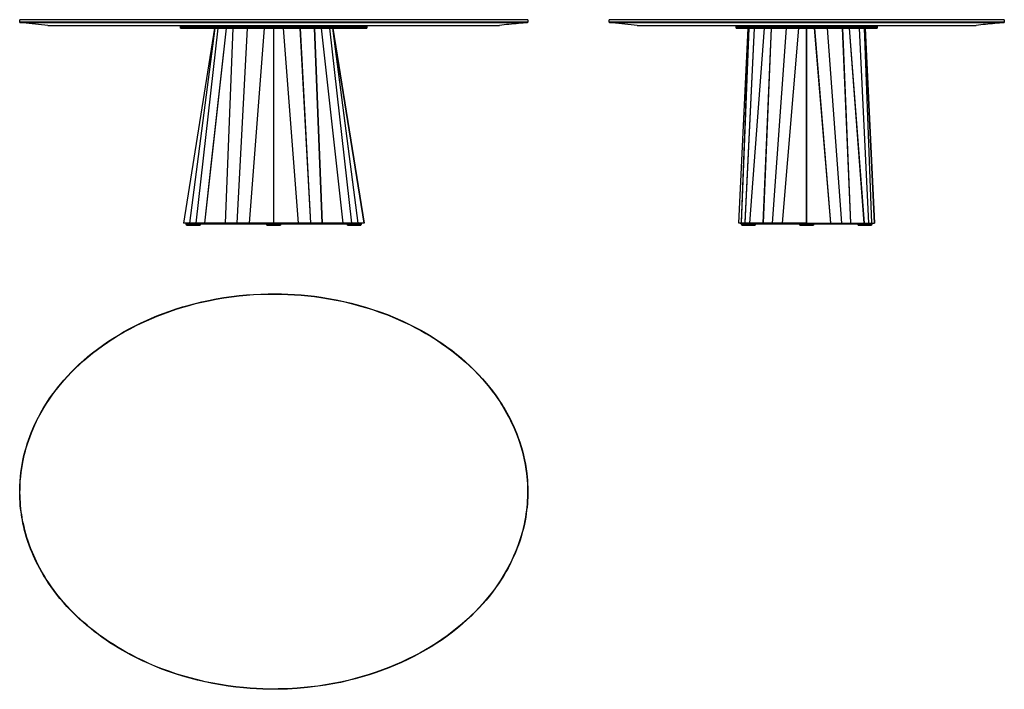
# Model space of a CAD drawing. Header units: millimetres. Extents: x 5000 to 8488, y 0 to 2370.
import ezdxf

# ---------------------------------------------------------------- set-up
doc = ezdxf.new("R2010")
doc.units = ezdxf.units.MM
doc.layers.add('Make2D$Sichtbar$Kurven', color=7, linetype='Continuous', true_color=0x000000)
doc.layers.add('Make2D$Sichtbar$Tangenten', color=7, linetype='Continuous', true_color=0x000000)

msp = doc.modelspace()

# ---------------------------------------------------------------- linework, layer by layer
at = {"layer": 'Make2D$Sichtbar$Kurven', "color": 18, "lineweight": -3, "true_color": 0x000000}
for points in [[(5000, 2369), (5001, 2370)], [(5900, 2369), (5000, 2369)], [(5000, 2360.9), (5000, 2369)], [(5000.9, 2359.9), (5000, 2360.9)], [(5900, 2360.9), (5000, 2360.9), (5000, 2360.9)], [(5100, 2350), (5000.9, 2359.9)], [(5000.9, 2359.9), (5000.9, 2359.9), (5900, 2359.9)], [(5900, 2370), (5001, 2370)], [(5100, 2350), (5100, 2350), (5900, 2350)], [(5570, 2345), (5570, 2350)], [(5570, 2345), (5570, 2345), (6230, 2345), (6230, 2345)], [(5570, 2340), (5570, 2345)], [(5570, 2340), (5570, 2340), (6230, 2340), (6230, 2340)], [(5691.2, 2340), (5691.2, 2340)], [(6799, 2370), (5900, 2370)], [(6800, 2369), (6800, 2369), (5900, 2369)], [(6800, 2360.9), (6800, 2360.9), (5900, 2360.9)], [(5900, 2359.9), (6799.1, 2359.9)], [(5900, 2350), (6700, 2350)], [(6109.5, 2340), (6219.8, 1650), (6219.8, 1650)], [(6230, 2350), (6230, 2345)], [(6230, 2345), (6230, 2340)], [(6799.1, 2359.9), (6791.7, 2359.1), (6783.3, 2358.3), (6775, 2357.5), (6766.7, 2356.6), (6758.3, 2355.8), (6750, 2355), (6741.7, 2354.1), (6733.3, 2353.3), (6725, 2352.5), (6716.7, 2351.6), (6708.3, 2350.8), (6700, 2350)], [(6799, 2370), (6800, 2369)], [(6800, 2360.9), (6799.1, 2359.9)], [(6800, 2369), (6800, 2360.9)], [(7087.9, 2369), (7088.9, 2370)], [(8487.9, 2369), (8487.9, 2369), (7087.9, 2369), (7087.9, 2369)], [(7087.9, 2360.9), (7087.9, 2369)], [(8487.9, 2360.9), (8487.9, 2360.9), (7087.9, 2360.9)], [(7088.8, 2359.9), (7087.9, 2360.9)], [(7088.8, 2359.9), (8487, 2359.9)], [(7187.9, 2350), (7088.8, 2359.9)], [(8486.9, 2370), (7088.9, 2370), (7088.9, 2370)], [(7187.9, 2350), (8387.9, 2350)], [(7537.9, 2345), (7537.9, 2350)], [(7537.9, 2345), (7787.9, 2345)], [(7537.9, 2340), (7537.9, 2345)], [(7537.9, 2340), (7787.9, 2340)], [(7548, 1650), (7580.8, 2340)], [(7787.9, 2345), (7964.7, 2345), (8020.4, 2345), (8033.8, 2345), (8036.9, 2345), (8037.7, 2345), (8037.9, 2345), (8037.9, 2345), (8037.9, 2345), (8037.9, 2345)], [(7787.9, 2340), (7964.7, 2340), (8020.4, 2340), (8033.8, 2340), (8036.9, 2340), (8037.7, 2340), (8037.9, 2340), (8037.9, 2340), (8037.9, 2340), (8037.9, 2340)], [(7787.9, 1650), (7787.9, 1661), (7787.9, 1837.6), (7787.9, 2340)], [(7995.1, 2340), (8027.9, 1650)], [(8037.9, 2350), (8037.9, 2345)], [(8037.9, 2345), (8037.9, 2340)], [(8487, 2359.9), (8479.6, 2359.1), (8471.3, 2358.3), (8462.9, 2357.5), (8454.6, 2356.6), (8446.3, 2355.8), (8437.9, 2355), (8429.6, 2354.1), (8421.3, 2353.3), (8412.9, 2352.5), (8404.6, 2351.6), (8396.3, 2350.8), (8387.9, 2350)], [(8486.9, 2370), (8487.9, 2369)], [(8487.9, 2360.9), (8487, 2359.9)], [(8487.9, 2369), (8487.9, 2360.9)], [(5690.2, 2332.3), (5690, 2330.9)], [(6110, 2330.9), (6109.8, 2332.3)], [(5580.2, 1650), (5580.2, 1650), (5580.2, 1650)], [(5601.1, 1650), (5580.2, 1650)], [(5590, 1650), (5590, 1650), (5590, 1650), (5590, 1650), (5590, 1650), (5590, 1650), (5590, 1650), (5590, 1650), (5590, 1650), (5590, 1650)], [(5590, 1645), (5590, 1650)], [(5640, 1645), (5590, 1645), (5590, 1645)], [(5591, 1643), (5591, 1645)], [(5591, 1643), (5591, 1643), (5639, 1643), (5639, 1643)], [(5591.4, 1647), (5591.4, 1650)], [(5591.4, 1647), (5591.4, 1647), (5591.4, 1647), (5591.4, 1647), (5591.4, 1647), (5591.4, 1647), (5591.4, 1647), (5591.4, 1647), (5591.5, 1647), (5591.5, 1647)], [(5591.5, 1647), (5604.5, 1647)], [(5601.2, 1650), (5601.1, 1650)], [(5625, 1650), (5601.2, 1650)], [(5604.5, 1647), (5604.5, 1650)], [(5604.5, 1647), (5627.9, 1647)], [(5625.1, 1650), (5625, 1650)], [(5625.2, 1651), (5625.1, 1651)], [(5655.3, 1650), (5625.1, 1650)], [(5627.9, 1647), (5627.9, 1650)], [(5627.9, 1647), (5657.7, 1647)], [(5639, 1645), (5639, 1643)], [(5640, 1647), (5640, 1645)], [(5655.5, 1650), (5655.3, 1650)], [(5729, 1650), (5655.5, 1650)], [(5657.7, 1647), (5657.7, 1650)], [(5657.7, 1647), (5730.8, 1647)], [(5729.2, 1650), (5729, 1650)], [(5769.9, 1650), (5729.2, 1650)], [(5730.8, 1647), (5730.8, 1650)], [(5730.8, 1647), (5771.1, 1647)], [(5770, 1650), (5769.9, 1650)], [(5812.4, 1650), (5770, 1650)], [(5771.1, 1647), (5771.1, 1650)], [(5771.1, 1647), (5813.1, 1647)], [(5812.5, 1650), (5812.4, 1650)], [(5899.9, 1650), (5812.5, 1650)], [(5813.1, 1647), (5813.1, 1650)], [(5813.1, 1647), (5868.7, 1647)], [(5868.7, 1647), (5872, 1647)], [(5872, 1647), (5872, 1650)], [(5872, 1647), (5872, 1647), (5872, 1647), (5872, 1647), (5872, 1647), (5872, 1647), (5872, 1647), (5872.2, 1647), (5872.7, 1647), (5875, 1647)], [(5875, 1645), (5875, 1650)], [(5925, 1645), (5875, 1645), (5875, 1645)], [(5876, 1643), (5876, 1645)], [(5876, 1643), (5876, 1643), (5924, 1643), (5924, 1643)], [(5900.1, 1650), (5899.9, 1650)], [(5987.5, 1650), (5900.1, 1650)], [(5924, 1645), (5924, 1643)], [(5925, 1650), (5925, 1645)], [(5925, 1647), (5927.3, 1647), (5927.8, 1647), (5928, 1647), (5928, 1647), (5928, 1647), (5928, 1647), (5928, 1647), (5928, 1647), (5928, 1647)], [(5928, 1647), (5928, 1650)], [(5928, 1647), (5928, 1647), (5931.3, 1647)], [(5931.3, 1647), (5986.9, 1647)], [(5986.9, 1647), (5986.9, 1650)], [(5986.9, 1647), (6028.9, 1647)], [(5987.6, 1650), (5987.5, 1650)], [(6030, 1650), (5987.6, 1650)], [(6028.9, 1647), (6028.9, 1650)], [(6028.9, 1647), (6069.2, 1647)], [(6030.1, 1650), (6030, 1650)], [(6070.8, 1650), (6030.1, 1650)], [(6069.2, 1647), (6069.2, 1650)], [(6069.2, 1647), (6142.3, 1647)], [(6071, 1650), (6070.8, 1650)], [(6144.6, 1650), (6071, 1650)], [(6142.3, 1647), (6142.3, 1650)], [(6142.3, 1647), (6172.1, 1647)], [(6144.7, 1650), (6144.6, 1650)], [(6174.9, 1650), (6144.7, 1650)], [(6160, 1645), (6160, 1647)], [(6210, 1645), (6160, 1645), (6160, 1645)], [(6161, 1643), (6161, 1645)], [(6161, 1643), (6161, 1643), (6209, 1643), (6209, 1643)], [(6172.1, 1647), (6172.1, 1650)], [(6172.1, 1647), (6195.5, 1647)], [(6175, 1650), (6174.9, 1650)], [(6198.8, 1650), (6175, 1650)], [(6195.5, 1647), (6195.5, 1650)], [(6195.5, 1647), (6208.5, 1647)], [(6198.9, 1650), (6198.8, 1650)], [(6219.8, 1650), (6198.9, 1650)], [(6208.5, 1647), (6208.5, 1647), (6208.6, 1647), (6208.6, 1647), (6208.6, 1647), (6208.6, 1647), (6208.6, 1647), (6208.6, 1647), (6208.6, 1647), (6208.6, 1647)], [(6208.6, 1650), (6208.6, 1647)], [(6209, 1645), (6209, 1643)], [(6210, 1650), (6210, 1650), (6210, 1650), (6210, 1650), (6210, 1650), (6210, 1650), (6210, 1650), (6210, 1650), (6210, 1650), (6210, 1650)], [(6210, 1650), (6210, 1645)], [(6219.8, 1650), (6219.8, 1650), (6219.8, 1650)], [(7557.1, 1650), (7548, 1650)], [(7548, 1650), (7548, 1650)], [(7554.8, 1647), (7554.8, 1650)], [(7554.8, 1647), (7560.7, 1647)], [(7554.8, 1647), (7554.8, 1647), (7554.8, 1647), (7554.8, 1647), (7554.8, 1647), (7554.8, 1647), (7554.8, 1647), (7554.8, 1647), (7554.8, 1647), (7554.8, 1647)], [(7556.9, 1645), (7556.9, 1647)], [(7581.9, 1645), (7564.3, 1645), (7558.7, 1645), (7557.3, 1645), (7557, 1645), (7557, 1645), (7556.9, 1645), (7556.9, 1645), (7556.9, 1645), (7556.9, 1645)], [(7568.6, 1650), (7557.1, 1650)], [(7557.1, 1650), (7557.1, 1650)], [(7557.9, 1643), (7557.9, 1645)], [(7557.9, 1643), (7557.9, 1643), (7557.9, 1643), (7557.9, 1643), (7558, 1643), (7558, 1643), (7558.3, 1643), (7559.6, 1643), (7565, 1643), (7581.9, 1643)], [(7560.7, 1647), (7560.7, 1650)], [(7560.7, 1647), (7572.1, 1647)], [(7568.7, 1650), (7568.6, 1650)], [(7585, 1650), (7568.7, 1650)], [(7572.1, 1647), (7572.1, 1650)], [(7572.1, 1647), (7588.2, 1647)], [(7606.9, 1645), (7581.9, 1645)], [(7581.9, 1643), (7598.9, 1643), (7604.2, 1643), (7605.5, 1643), (7605.8, 1643), (7605.9, 1643), (7605.9, 1643), (7605.9, 1643), (7605.9, 1643), (7605.9, 1643)], [(7585.1, 1650), (7585, 1650)], [(7633.1, 1650), (7585.1, 1650)], [(7588.2, 1647), (7588.2, 1650)], [(7588.2, 1647), (7636, 1647)], [(7605.9, 1645), (7605.9, 1643)], [(7606.9, 1647), (7606.9, 1645)], [(7633.2, 1650), (7633.1, 1650)], [(7665, 1650), (7633.2, 1650)], [(7636, 1647), (7636, 1650)], [(7636, 1647), (7667.3, 1647)], [(7665.2, 1650), (7665, 1650)], [(7702, 1650), (7665.2, 1650)], [(7667.3, 1647), (7667.3, 1650)], [(7667.3, 1647), (7703.5, 1647)], [(7702.2, 1650), (7702, 1650)], [(7786.9, 1650), (7702.2, 1650)], [(7703.5, 1647), (7703.5, 1650)], [(7703.5, 1647), (7756.2, 1647)], [(7756.2, 1647), (7759.9, 1647)], [(7759.9, 1647), (7759.9, 1650)], [(7759.9, 1647), (7759.9, 1647), (7759.9, 1647), (7759.9, 1647), (7759.9, 1647), (7759.9, 1647), (7760, 1647), (7760.1, 1647), (7760.6, 1647), (7762.9, 1647)], [(7762.9, 1645), (7762.9, 1650)], [(7787.9, 1645), (7770.3, 1645), (7764.7, 1645), (7763.3, 1645), (7763, 1645), (7763, 1645), (7762.9, 1645), (7762.9, 1645), (7762.9, 1645), (7762.9, 1645)], [(7763.9, 1643), (7763.9, 1645)], [(7763.9, 1643), (7763.9, 1643), (7763.9, 1643), (7763.9, 1643), (7764, 1643), (7764, 1643), (7764.3, 1643), (7765.6, 1643), (7771, 1643), (7787.9, 1643)], [(7787.9, 1650), (7786.9, 1650)], [(7787.9, 1650), (7787.9, 1650), (7787.8, 1650), (7787.7, 1650), (7787.6, 1650), (7787.6, 1650), (7787.5, 1650), (7787.4, 1650), (7787.3, 1650)], [(7787.9, 1650), (7788.9, 1650)], [(7787.9, 1650), (7788, 1650), (7788.1, 1650), (7788.2, 1650), (7788.2, 1650), (7788.3, 1650), (7788.4, 1650), (7788.5, 1650), (7788.5, 1650)], [(7812.9, 1645), (7812.9, 1645), (7812.9, 1645), (7812.9, 1645), (7812.9, 1645), (7812.8, 1645), (7812.5, 1645), (7811.2, 1645), (7805.6, 1645), (7787.9, 1645)], [(7787.9, 1643), (7804.9, 1643), (7810.2, 1643), (7811.5, 1643), (7811.8, 1643), (7811.9, 1643), (7811.9, 1643), (7811.9, 1643), (7811.9, 1643), (7811.9, 1643)], [(7788.9, 1650), (7873.7, 1650)], [(7811.9, 1645), (7811.9, 1643)], [(7812.9, 1650), (7812.9, 1645)], [(7812.9, 1647), (7815.2, 1647), (7815.8, 1647), (7815.9, 1647), (7815.9, 1647), (7815.9, 1647), (7815.9, 1647), (7815.9, 1647), (7815.9, 1647), (7815.9, 1647)], [(7815.9, 1647), (7815.9, 1650)], [(7815.9, 1647), (7817.1, 1647), (7819.6, 1647)], [(7819.6, 1647), (7872.3, 1647)], [(7872.3, 1647), (7872.3, 1650)], [(7872.3, 1647), (7908.5, 1647)], [(7873.7, 1650), (7873.9, 1650)], [(7873.9, 1650), (7910.7, 1650)], [(7908.5, 1647), (7908.5, 1650)], [(7908.5, 1647), (7939.9, 1647)], [(7910.7, 1650), (7910.8, 1650)], [(7910.8, 1650), (7942.6, 1650)], [(7939.9, 1647), (7939.9, 1650)], [(7939.9, 1647), (7987.6, 1647)], [(7942.6, 1650), (7942.7, 1650)], [(7942.7, 1650), (7990.8, 1650)], [(7968.9, 1645), (7968.9, 1647)], [(7993.9, 1645), (7976.3, 1645), (7970.7, 1645), (7969.3, 1645), (7969, 1645), (7969, 1645), (7968.9, 1645), (7968.9, 1645), (7968.9, 1645), (7968.9, 1645)], [(7969.9, 1643), (7969.9, 1645)], [(7969.9, 1643), (7969.9, 1643), (7969.9, 1643), (7969.9, 1643), (7970, 1643), (7970, 1643), (7970.3, 1643), (7971.6, 1643), (7977, 1643), (7993.9, 1643)], [(7987.6, 1647), (7987.6, 1650)], [(7987.6, 1647), (8003.8, 1647)], [(7990.8, 1650), (7990.9, 1650)], [(7990.9, 1650), (8007.2, 1650)], [(8018.9, 1645), (8018.9, 1645), (8018.9, 1645), (8018.9, 1645), (8018.9, 1645), (8018.8, 1645), (8018.5, 1645), (8017.2, 1645), (8011.6, 1645), (7993.9, 1645)], [(7993.9, 1643), (8010.9, 1643), (8016.2, 1643), (8017.5, 1643), (8017.8, 1643), (8017.9, 1643), (8017.9, 1643), (8017.9, 1643), (8017.9, 1643), (8017.9, 1643)], [(8003.8, 1647), (8003.8, 1650)], [(8003.8, 1647), (8015.2, 1647)], [(8007.2, 1650), (8018.7, 1650)], [(8007.2, 1650), (8007.2, 1650)], [(8015.2, 1647), (8015.2, 1650)], [(8015.2, 1647), (8021, 1647)], [(8017.9, 1645), (8017.9, 1643)], [(8018.7, 1650), (8018.8, 1650)], [(8018.8, 1650), (8027.9, 1650)], [(8018.9, 1647), (8018.9, 1645)], [(8021, 1647), (8021, 1650)], [(8027.9, 1650), (8027.9, 1650)], [(6736.7, 957.9), (6736.7, 957.9)]]:
    msp.add_lwpolyline(points, dxfattribs=at)
for points in [[(5900, 0), (5861.6, 0.6), (5838.8, 1.6), (5816.1, 3.1), (5793.3, 4.9), (5765.9, 7.8), (5738.6, 11.4), (5711.3, 15.6), (5684.2, 20.4), (5657.2, 25.9), (5630.4, 32.1), (5603.8, 39), (5577.4, 46.5), (5552.4, 54.3), (5527.7, 62.7), (5503.1, 71.7), (5478.8, 81.4), (5457, 90.7), (5435.3, 100.5), (5413.9, 110.9), (5392.8, 121.8), (5377.8, 129.9), (5362.9, 138.3), (5348.3, 147), (5333.8, 155.9), (5319.8, 164.9), (5306, 174.1), (5292.3, 183.7), (5278.9, 193.4), (5265.1, 203.9), (5251.5, 214.6), (5238.1, 225.7), (5225, 237), (5213.4, 247.4), (5202.1, 258), (5191, 268.9), (5180.1, 279.9), (5167.2, 293.6), (5154.7, 307.6), (5142.6, 321.9), (5130.8, 336.6), (5121, 349.5), (5111.4, 362.6), (5102.2, 376), (5093.4, 389.5), (5085.5, 402.1), (5078, 414.9), (5070.8, 427.9), (5063.9, 441), (5058.6, 451.5), (5053.5, 462.2), (5048.7, 472.9), (5044, 483.7), (5038.7, 496.9), (5033.7, 510.2), (5029, 523.6), (5024.7, 537.2), (5020.9, 549.9), (5017.5, 562.6), (5014.4, 575.5), (5011.5, 588.4), (5009.6, 598.3), (5007.8, 608.2), (5006.2, 618.1), (5004.8, 628.1), (5003.4, 639.5), (5002.2, 650.9), (5001.3, 662.3), (5000.6, 673.7), (5000.2, 685.2), (5000, 696.7), (5000.1, 708.2), (5000.4, 719.7), (5001.2, 736.3), (5002.6, 752.8), (5004.2, 767.2), (5006.1, 781.6), (5008.5, 795.9), (5011.2, 810.2), (5013.7, 821.5), (5016.3, 832.8), (5019.2, 844), (5022.4, 855.1), (5026.5, 868.5), (5030.9, 881.9), (5035.7, 895.1), (5040.7, 908.2), (5046.5, 922.2), (5052.7, 936), (5059.2, 949.7), (5066.1, 963.2), (5075, 979.8), (5084.5, 996.2), (5094.5, 1012.2), (5104.9, 1028), (5114.3, 1041.3), (5123.9, 1054.5), (5133.9, 1067.3), (5144.1, 1080), (5156.6, 1094.5), (5169.3, 1108.7), (5182.5, 1122.6), (5196, 1136.1), (5210.9, 1150.3), (5226.2, 1164.1), (5241.8, 1177.4), (5257.8, 1190.4), (5275.2, 1203.9), (5293.1, 1216.9), (5311.2, 1229.4), (5329.7, 1241.5), (5349.7, 1253.9), (5370.1, 1265.8), (5390.7, 1277.1), (5411.6, 1288), (5430, 1297), (5448.7, 1305.6), (5467.4, 1313.8), (5486.4, 1321.7), (5508.8, 1330.4), (5531.4, 1338.6), (5554.1, 1346.2), (5577.1, 1353.4), (5599.8, 1359.9), (5622.6, 1365.9), (5645.6, 1371.4), (5668.6, 1376.5), (5695.7, 1381.7), (5722.8, 1386.3), (5750.1, 1390.2), (5777.4, 1393.5), (5803, 1395.9), (5828.6, 1397.8), (5854.3, 1399.1), (5880, 1399.8), (5903.4, 1400), (5926.9, 1399.7), (5950.3, 1398.9), (5973.7, 1397.6), (5997.2, 1395.9), (6020.7, 1393.7), (6044.1, 1391), (6067.5, 1387.8), (6094.4, 1383.5), (6121.2, 1378.5), (6147.8, 1372.9), (6174.4, 1366.7), (6199.9, 1360), (6225.2, 1352.7), (6250.3, 1344.8), (6275.3, 1336.2), (6302.8, 1326), (6330, 1314.9), (6356.8, 1303.1), (6383.3, 1290.5), (6402.3, 1280.8), (6421.1, 1270.7), (6439.6, 1260.2), (6457.9, 1249.3), (6476.8, 1237.4), (6495.3, 1225), (6513.6, 1212.1), (6531.5, 1198.8), (6547.8, 1185.9), (6563.9, 1172.7), (6579.5, 1159), (6594.9, 1144.9), (6610.3, 1129.9), (6625.2, 1114.5), (6639.7, 1098.7), (6653.8, 1082.5), (6664.5, 1069.3), (6675, 1055.9), (6685.1, 1042.3), (6694.8, 1028.4), (6701.3, 1018.6), (6707.7, 1008.8), (6713.9, 998.8), (6719.9, 988.7), (6725.8, 978.3), (6731.5, 967.8), (6737.1, 957.2), (6742.4, 946.4), (6748.9, 932.5), (6755.1, 918.4), (6760.9, 904.1), (6766.3, 889.7), (6771.5, 874.7), (6776.3, 859.6), (6780.7, 844.3), (6784.6, 828.9), (6788.3, 812.7), (6791.4, 796.3), (6794.1, 779.9), (6796.3, 763.4), (6797.6, 751.5), (6798.6, 739.7), (6799.3, 727.8), (6799.8, 715.9), (6800, 697.7), (6799.6, 679.4), (6799.1, 668), (6798.3, 656.5), (6797.2, 645), (6795.9, 633.6), (6794.3, 621.3), (6792.4, 609), (6790.2, 596.8), (6787.7, 584.6), (6784.2, 569.5), (6780.3, 554.5), (6776, 539.6), (6771.4, 524.8), (6766.6, 511.1), (6761.6, 497.6), (6756.2, 484.2), (6750.4, 470.9), (6743.9, 456.8), (6737.1, 442.8), (6729.8, 429), (6722.3, 415.4), (6713.7, 400.9), (6704.8, 386.7), (6695.6, 372.7), (6685.9, 358.9), (6675.2, 344.3), (6664, 330), (6652.5, 316), (6640.6, 302.3), (6627.4, 287.8), (6613.9, 273.7), (6600, 260), (6585.7, 246.6), (6568.6, 231.4), (6551, 216.6), (6533, 202.4), (6514.6, 188.6), (6496.1, 175.5), (6477.2, 162.9), (6458, 150.8), (6438.6, 139.2), (6417.6, 127.3), (6396.3, 116), (6374.7, 105.3), (6352.9, 95.1), (6330.6, 85.3), (6308.1, 76.1), (6285.4, 67.4), (6262.5, 59.3), (6238, 51.2), (6213.2, 43.8), (6188.4, 36.9), (6163.3, 30.6), (6136.7, 24.6), (6109.8, 19.3), (6082.9, 14.6), (6055.9, 10.6), (6019.2, 6.2), (5982.4, 2.9), (5949.1, 1), (5915.7, 0.1)], [(5900, 1), (5861.6, 1.6), (5838.9, 2.6), (5816.1, 4), (5793.4, 5.9), (5766, 8.8), (5738.7, 12.3), (5711.5, 16.5), (5684.4, 21.4), (5657.5, 26.9), (5630.7, 33.1), (5604.1, 40), (5577.6, 47.5), (5552.7, 55.3), (5528, 63.7), (5503.5, 72.7), (5479.2, 82.3), (5457.4, 91.6), (5435.7, 101.4), (5414.4, 111.8), (5393.2, 122.6), (5378.3, 130.8), (5363.4, 139.2), (5348.8, 147.8), (5334.3, 156.8), (5320.3, 165.7), (5306.5, 175), (5292.9, 184.5), (5279.5, 194.2), (5265.7, 204.7), (5252.1, 215.4), (5238.8, 226.4), (5225.7, 237.7), (5214.1, 248.1), (5202.8, 258.7), (5191.7, 269.6), (5180.8, 280.6), (5167.9, 294.3), (5155.5, 308.3), (5143.3, 322.6), (5131.6, 337.2), (5121.8, 350.1), (5112.3, 363.2), (5103.1, 376.5), (5094.2, 390.1), (5086.4, 402.7), (5078.9, 415.4), (5071.7, 428.3), (5064.8, 441.4), (5059.5, 452), (5054.4, 462.6), (5049.6, 473.3), (5044.9, 484.1), (5039.6, 497.3), (5034.6, 510.6), (5030, 524), (5025.6, 537.5), (5021.9, 550.1), (5018.5, 562.9), (5015.3, 575.7), (5012.5, 588.6), (5010.5, 598.4), (5008.8, 608.3), (5007.2, 618.3), (5005.8, 628.2), (5004.4, 639.6), (5003.2, 651), (5002.3, 662.4), (5001.6, 673.8), (5001.2, 685.2), (5001, 696.7), (5001.1, 708.2), (5001.4, 719.7), (5002.2, 736.2), (5003.6, 752.7), (5005.2, 767.1), (5007.1, 781.5), (5009.5, 795.8), (5012.2, 810), (5014.6, 821.3), (5017.3, 832.5), (5020.2, 843.7), (5023.3, 854.8), (5027.4, 868.2), (5031.9, 881.6), (5036.6, 894.8), (5041.7, 907.8), (5047.5, 921.8), (5053.6, 935.6), (5060.1, 949.3), (5066.9, 962.8), (5075.9, 979.4), (5085.4, 995.7), (5095.3, 1011.7), (5105.7, 1027.4), (5115.1, 1040.8), (5124.7, 1053.9), (5134.7, 1066.7), (5144.9, 1079.3), (5157.3, 1093.9), (5170.1, 1108), (5183.2, 1121.9), (5196.7, 1135.4), (5211.6, 1149.6), (5226.8, 1163.3), (5242.4, 1176.7), (5258.4, 1189.6), (5275.8, 1203.1), (5293.6, 1216.1), (5311.8, 1228.6), (5330.2, 1240.7), (5350.2, 1253.1), (5370.6, 1264.9), (5391.2, 1276.3), (5412.1, 1287.1), (5430.5, 1296.1), (5449.1, 1304.7), (5467.8, 1312.9), (5486.8, 1320.8), (5509.1, 1329.5), (5531.7, 1337.6), (5554.4, 1345.3), (5577.4, 1352.4), (5600, 1358.9), (5622.9, 1365), (5645.8, 1370.5), (5668.8, 1375.5), (5695.8, 1380.7), (5723, 1385.3), (5750.2, 1389.2), (5777.5, 1392.5), (5803.1, 1394.9), (5828.7, 1396.8), (5854.3, 1398.1), (5880, 1398.8), (5903.4, 1399), (5926.9, 1398.7), (5950.3, 1397.9), (5973.7, 1396.6), (5997.2, 1394.9), (6020.6, 1392.7), (6044, 1390), (6067.3, 1386.8), (6094.2, 1382.5), (6121, 1377.6), (6147.6, 1372), (6174.1, 1365.7), (6199.6, 1359), (6224.9, 1351.7), (6250, 1343.8), (6274.9, 1335.3), (6302.4, 1325.1), (6329.6, 1314), (6356.4, 1302.2), (6382.9, 1289.6), (6401.9, 1279.9), (6420.6, 1269.9), (6439.1, 1259.3), (6457.4, 1248.4), (6476.2, 1236.5), (6494.8, 1224.1), (6513, 1211.3), (6530.9, 1198), (6547.2, 1185.1), (6563.2, 1171.9), (6578.9, 1158.2), (6594.2, 1144.2), (6609.5, 1129.2), (6624.5, 1113.8), (6639, 1098), (6653, 1081.8), (6663.8, 1068.7), (6674.2, 1055.3), (6684.2, 1041.7), (6694, 1027.8), (6700.5, 1018.1), (6706.9, 1008.2), (6713, 998.3), (6719, 988.2), (6725, 977.8), (6730.7, 967.3), (6736.2, 956.7), (6741.5, 946), (6748, 932.1), (6754.2, 918), (6760, 903.7), (6765.4, 889.4), (6770.6, 874.4), (6775.4, 859.3), (6779.7, 844), (6783.6, 828.7), (6787.3, 812.5), (6790.5, 796.1), (6793.1, 779.7), (6795.3, 763.3), (6796.6, 751.4), (6797.6, 739.6), (6798.3, 727.7), (6798.8, 715.9), (6799, 697.7), (6798.6, 679.5), (6798.1, 668), (6797.3, 656.6), (6796.2, 645.1), (6795, 633.7), (6793.3, 621.4), (6791.4, 609.2), (6789.2, 597), (6786.7, 584.8), (6783.2, 569.7), (6779.4, 554.7), (6775.1, 539.9), (6770.4, 525.1), (6765.7, 511.5), (6760.6, 498), (6755.2, 484.6), (6749.5, 471.3), (6743, 457.2), (6736.2, 443.3), (6728.9, 429.5), (6721.4, 415.9), (6712.9, 401.5), (6704, 387.2), (6694.7, 373.2), (6685.1, 359.5), (6674.4, 344.9), (6663.2, 330.6), (6651.7, 316.6), (6639.9, 303), (6626.7, 288.5), (6613.2, 274.4), (6599.3, 260.7), (6585, 247.3), (6567.9, 232.1), (6550.3, 217.4), (6532.4, 203.2), (6514, 189.4), (6495.5, 176.4), (6476.7, 163.8), (6457.5, 151.7), (6438.1, 140), (6417.1, 128.2), (6395.8, 116.9), (6374.3, 106.2), (6352.5, 96), (6330.2, 86.2), (6307.7, 77), (6285.1, 68.4), (6262.2, 60.2), (6237.7, 52.2), (6213, 44.7), (6188.1, 37.9), (6163.1, 31.6), (6136.4, 25.6), (6109.7, 20.3), (6082.8, 15.6), (6055.8, 11.6), (6019.1, 7.2), (5982.4, 3.9), (5949.1, 2), (5915.7, 1.1)]]:
    msp.add_lwpolyline(points, close=True, dxfattribs=at)
at = {"layer": 'Make2D$Sichtbar$Tangenten', "color": 18, "lineweight": -3, "true_color": 0x000000}
for points in [[(5690.5, 2340), (5580.2, 1650)], [(5691.2, 2340), (5601.1, 1650)], [(5691.2, 2340), (5601.2, 1650)], [(5625, 1650), (5702.5, 2340)], [(5625.1, 1650), (5702.6, 2340)], [(5655.3, 1650), (5655.3, 1650), (5679.4, 1865.6), (5732.5, 2340)], [(5655.5, 1650), (5732.6, 2340)], [(5729, 1650), (5756.2, 2340)], [(5729.2, 1650), (5756.3, 2340)], [(5769.9, 1650), (5806.9, 2340)], [(5770, 1650), (5807.1, 2340)], [(5865.7, 2340), (5812.4, 1650), (5812.4, 1650)], [(5865.9, 2340), (5812.5, 1650)], [(5899.9, 1650), (5899.9, 2340)], [(5900, 2359.9), (5900, 2360.9)], [(5900.1, 1650), (5900.1, 2340)], [(5987.5, 1650), (5934.1, 2340)], [(5987.6, 1650), (5934.3, 2340)], [(5992.9, 2340), (6030, 1650)], [(5993.1, 2340), (6030.1, 1650)], [(6043.7, 2340), (6070.8, 1650)], [(6043.8, 2340), (6071, 1650)], [(6067.4, 2340), (6144.6, 1650)], [(6067.5, 2340), (6144.7, 1650), (6144.7, 1650)], [(6097.4, 2340), (6174.9, 1650)], [(6097.5, 2340), (6175, 1650)], [(6198.8, 1650), (6108.8, 2340)], [(6219.8, 1650), (6109.5, 2340)], [(7548, 1650), (7580.8, 2340)], [(7557.1, 1650), (7583.6, 2340)], [(7557.2, 1653), (7583.5, 2340)], [(7602.1, 2340), (7568.7, 1650)], [(7602, 2340), (7568.8, 1653)], [(7636.9, 2340), (7585, 1650)], [(7637, 2340), (7585.1, 1650)], [(7661.6, 2340), (7633.1, 1650)], [(7661.8, 2340), (7633.2, 1650), (7633.2, 1650)], [(7715.4, 2340), (7665, 1650)], [(7715.6, 2340), (7665.2, 1650)], [(7702, 1650), (7759.6, 2340)], [(7702.2, 1650), (7759.8, 2340)], [(7786.9, 1650), (7787.1, 2340)], [(7788.9, 1650), (7788.7, 2340)], [(7873.7, 1650), (7816.1, 2340)], [(7873.9, 1650), (7816.2, 2340)], [(7860.3, 2340), (7910.7, 1650)], [(7860.5, 2340), (7910.8, 1650)], [(7914.1, 2340), (7942.6, 1650), (7942.6, 1650)], [(7914.2, 2340), (7942.7, 1650)], [(7938.8, 2340), (7990.8, 1650)], [(7938.9, 2340), (7990.9, 1650)], [(7973.8, 2340), (8007.2, 1650)], [(7973.9, 2340), (8007.2, 1650)], [(8018.7, 1650), (7992.3, 2340)], [(8027.9, 1650), (7995.1, 2340)], [(6198.9, 1650), (6110, 2330.9)], [(5591.5, 1647), (5591.5, 1650)], [(5868.7, 1647), (5868.7, 1650)], [(5931.3, 1647), (5931.3, 1650)], [(6208.5, 1647), (6208.5, 1650)], [(7554.8, 1647), (7554.8, 1650)], [(7568.7, 1651), (7568.6, 1650)], [(7756.2, 1647), (7756.2, 1650)], [(7819.6, 1647), (7819.6, 1650)]]:
    msp.add_lwpolyline(points, dxfattribs=at)

doc.saveas('drawing.dxf')
